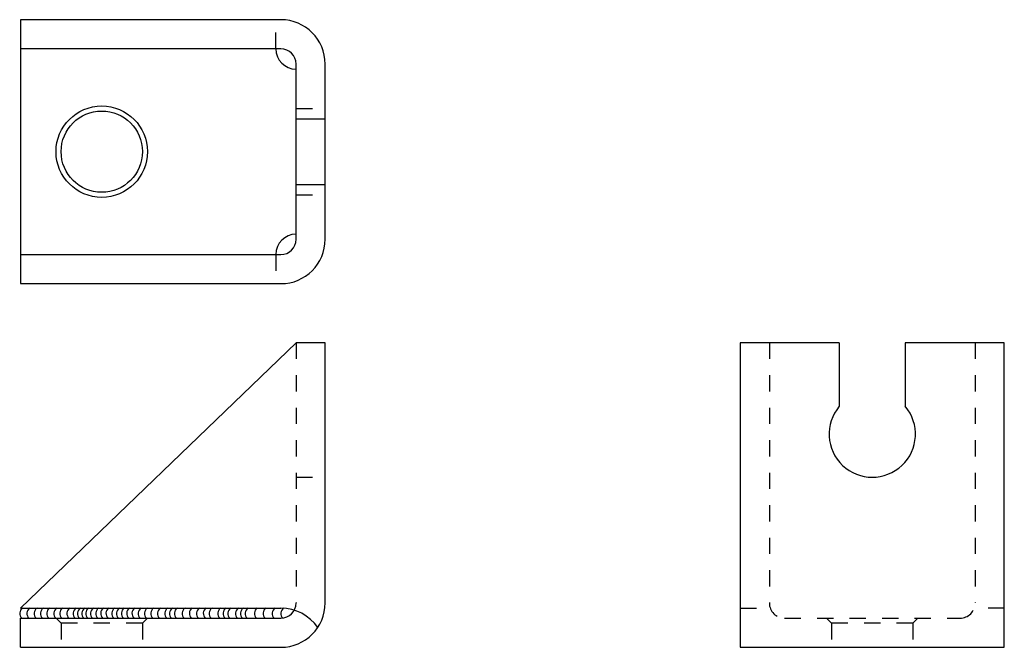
# Model space of a CAD drawing. Extents: x -0.01 to 6.05, y 0.93 to 4.79.
import ezdxf

# ---------------------------------------------------------------- set-up
doc = ezdxf.new("R2010")
doc.units = 0
doc.header["$LTSCALE"] = 0.2
doc.header["$MEASUREMENT"] = 0
doc.linetypes.add('HIDDEN', pattern=[0.375, 0.25, -0.125])
doc.layers.get('0').update_dxf_attribs({"linetype": 'CONTINUOUS'})

msp = doc.modelspace()

# ---------------------------------------------------------------- linework, layer by layer
for p, q in [((0, 4.7932), (0, 3.1682)), ((1.6019, 4.7932), (0, 4.7932)), ((1.6019, 4.6139), (0, 4.6139)), ((1.6957, 3.4412), (1.6957, 4.5201)), ((1.875, 3.4412), (1.875, 4.5201)), ((0, 3.3475), (1.6019, 3.3475)), ((0, 3.1682), (1.6019, 3.1682)), ((0, 1.1712), (1.6957, 2.8044)), ((1.875, 2.8044), (1.6957, 2.8044)), ((1.875, 1.2025), (1.875, 2.8044)), ((5.038, 2.8044), (4.4287, 2.8044)), ((4.4287, 2.8044), (4.4287, 0.9294)), ((5.038, 2.8044), (5.038, 2.4131)), ((5.4443, 2.8044), (5.4443, 2.4131)), ((6.0537, 2.8044), (5.4443, 2.8044)), ((6.0537, 0.9294), (6.0537, 2.8044)), ((0, 1.1712), (1.6019, 1.1712)), ((0, 1.1087), (1.6019, 1.1087)), ((0, 0.9294), (0, 1.1087)), ((0.25, 1.0775), (0.2188, 1.1087)), ((0.75, 1.0775), (0.7812, 1.1087)), ((4.9912, 1.0775), (4.9599, 1.1087)), ((5.4912, 1.0775), (5.5224, 1.1087)), ((0, 0.9294), (1.6019, 0.9294)), ((4.4287, 0.9294), (6.0537, 0.9294))]:
    msp.add_line(p, q)
at = {"linetype": 'HIDDEN'}
for p, q in [((1.5707, 4.6139), (1.5707, 4.7932)), ((1.6957, 4.2463), (1.875, 4.2463)), ((1.6957, 3.7151), (1.875, 3.7151)), ((1.5707, 3.3475), (1.5707, 3.1682)), ((1.6957, 2.8044), (1.6957, 1.2025)), ((4.608, 2.8044), (4.608, 1.2025)), ((5.8744, 2.8044), (5.8744, 1.2025)), ((1.6957, 1.9763), (1.875, 1.9763)), ((4.4287, 1.1712), (4.608, 1.1712)), ((6.0537, 1.1712), (5.8744, 1.1712)), ((4.7017, 1.1087), (5.7806, 1.1087)), ((0.75, 1.0775), (0.25, 1.0775)), ((0.25, 1.0775), (0.25, 0.9294)), ((0.75, 1.0775), (0.75, 0.9294)), ((4.9912, 1.0775), (4.9912, 0.9294)), ((5.4912, 1.0775), (4.9912, 1.0775)), ((5.4912, 1.0775), (5.4912, 0.9294))]:
    msp.add_line(p, q, dxfattribs=at)
at = {"linetype": 'Continuous'}
for p, q in [((1.6957, 4.1838), (1.875, 4.1838)), ((1.6957, 3.7776), (1.875, 3.7776))]:
    msp.add_line(p, q, dxfattribs=at)
for radius in [0.2812, 0.25]:
    msp.add_circle((0.5, 3.9807), radius)
for centre, radius, start, end in [((1.6019, 4.5201), 0.2731, 0, 90), ((1.6957, 4.6139), 0.125, 180, 270), ((1.6019, 4.5201), 0.0938, 0, 90), ((1.6957, 3.3475), 0.125, 90, 180), ((1.6019, 3.4412), 0.0938, 270, 0), ((1.6019, 3.4412), 0.2731, 270, 0), ((5.2412, 2.2419), 0.2656, 139.88083, 40.11917), ((0.035, 1.1376), 0.04, 122.96991, 226.19015), ((0.0795, 1.1376), 0.04, 122.96991, 226.19015), ((0.1239, 1.1376), 0.04, 122.96991, 226.19015), ((0.1625, 1.1376), 0.04, 122.96991, 226.19015), ((0.201, 1.1376), 0.04, 122.96991, 226.19015), ((0.2455, 1.1376), 0.04, 122.96991, 226.19015), ((0.2811, 1.1376), 0.04, 122.96991, 226.19015), ((0.3256, 1.1376), 0.04, 122.96991, 226.19015), ((0.3641, 1.1376), 0.04, 122.96991, 226.19015), ((0.3908, 1.1376), 0.04, 122.96991, 226.19015), ((0.4175, 1.1376), 0.04, 122.96991, 226.19015), ((0.4412, 1.1376), 0.04, 122.96991, 226.19015), ((0.4708, 1.1376), 0.04, 122.96991, 226.19015), ((0.5035, 1.1376), 0.04, 122.96991, 226.19015), ((0.5331, 1.1376), 0.04, 122.96991, 226.19015), ((0.5657, 1.1376), 0.04, 122.96991, 226.19015), ((0.6013, 1.1376), 0.04, 122.96991, 226.19015), ((0.631, 1.1376), 0.04, 122.96991, 226.19015), ((0.6606, 1.1376), 0.04, 122.96991, 226.19015), ((0.6932, 1.1376), 0.04, 122.96991, 226.19015), ((0.7258, 1.1376), 0.04, 122.96991, 226.19015), ((0.7644, 1.1376), 0.04, 122.96991, 226.19015), ((0.8029, 1.1376), 0.04, 122.96991, 226.19015), ((0.8415, 1.1376), 0.04, 122.96991, 226.19015), ((0.883, 1.1376), 0.04, 122.96991, 226.19015), ((0.9275, 1.1376), 0.04, 122.96991, 226.19015), ((0.9571, 1.1376), 0.04, 122.96991, 226.19015), ((0.9868, 1.1376), 0.04, 122.96991, 226.19015), ((1.0342, 1.1376), 0.04, 122.96991, 226.19015), ((1.0787, 1.1376), 0.04, 122.96991, 226.19015), ((1.1231, 1.1376), 0.04, 122.96991, 226.19015), ((1.1647, 1.1376), 0.04, 122.96991, 226.19015), ((1.2002, 1.1376), 0.04, 122.96991, 226.19015), ((1.2536, 1.1376), 0.04, 122.96991, 226.19015), ((1.2862, 1.1376), 0.04, 122.96991, 226.19015), ((1.3159, 1.1376), 0.04, 122.96991, 226.19015), ((1.3633, 1.1376), 0.04, 122.96991, 226.19015), ((1.393, 1.1376), 0.04, 122.96991, 226.19015), ((1.4226, 1.1376), 0.04, 122.96991, 226.19015), ((1.4789, 1.1376), 0.04, 122.96991, 226.19015), ((1.5323, 1.1376), 0.04, 122.96991, 226.19015), ((1.5886, 1.1376), 0.04, 122.96991, 226.19015), ((1.6019, 1.2025), 0.2731, 270, 0), ((1.6019, 1.2025), 0.0938, 270, 0), ((1.6019, 0.8982), 0.2731, 33.86403, 90), ((1.642, 1.1376), 0.04, 122.96991, 226.19015)]:
    msp.add_arc(centre, radius, start, end)
at = {"linetype": 'HIDDEN'}
for centre, start, end in [((4.7017, 1.2025), 180, 270), ((5.7806, 1.2025), 270, 0)]:
    msp.add_arc(centre, 0.0938, start, end, dxfattribs=at)

doc.saveas('drawing.dxf')
